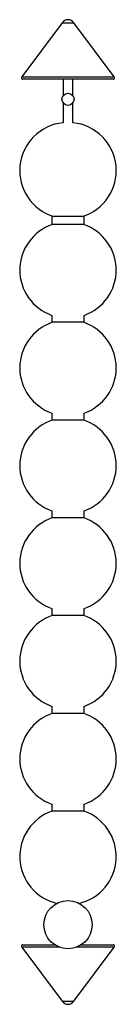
# Paper-space layout '_Superior' of a CAD drawing. Header units: millimetres. Extents: x -60 to 60, y -74 to 1154.
import ezdxf

# ---------------------------------------------------------------- set-up
doc = ezdxf.new("R2010")
doc.units = ezdxf.units.MM

psp = doc.layouts.new('_Superior')

# ---------------------------------------------------------------- linework, layer by layer
at = {"color": 7, "linetype": 'Continuous', "lineweight": 25}
for p, q in [((-7.1, 1150.5), (-57.6, 1083.2)), ((57.6, 1083.2), (7.1, 1150.5)), ((56, 1080), (-56, 1080)), ((-6, 1080), (-6, 1059.5)), ((6, 1059.5), (6, 1080)), ((-6, 1050.5), (-6, 1025.8)), ((6, 1025.8), (6, 1050.5)), ((-20, 908.7), (-20, 898.7)), ((20, 908.7), (-20, 908.7)), ((20, 898.7), (-20, 898.7)), ((20, 898.7), (20, 908.7)), ((-20, 785.4), (-20, 776.7)), ((20, 776.7), (-20, 776.7)), ((20, 776.7), (20, 785.4)), ((-20, 663.4), (-20, 654.7)), ((20, 654.7), (-20, 654.7)), ((20, 654.7), (20, 663.4)), ((-20, 541.4), (-20, 532.7)), ((20, 532.7), (20, 541.4)), ((20, 532.7), (-20, 532.7)), ((-20, 419.4), (-20, 410.7)), ((20, 410.7), (20, 419.4)), ((20, 410.7), (-20, 410.7)), ((-20, 297.4), (-20, 288.7)), ((20, 288.7), (20, 297.4)), ((20, 288.7), (-20, 288.7)), ((-20, 175.4), (-20, 166.7)), ((20, 166.7), (20, 175.4)), ((20, 166.7), (-20, 166.7)), ((-56, 0), (-16.6, 0)), ((16.6, 0), (56, 0)), ((-57.6, -3.2), (-7.1, -70.5)), ((7.1, -70.5), (57.6, -3.2))]:
    psp.add_line(p, q, dxfattribs=at)
at = {"color": 8, "linetype": 'Continuous', "lineweight": 25}
for p, q in [((-7.1, 1150.5), (7.1, 1150.5)), ((-57.6, 1083.2), (57.6, 1083.2)), ((-10.2, -3.2), (-57.6, -3.2)), ((57.6, -3.2), (10.2, -3.2)), ((-7.1, -70.5), (7.1, -70.5))]:
    psp.add_line(p, q, dxfattribs=at)
at = {"color": 7, "linetype": 'Continuous', "lineweight": 25}
for centre, radius in [((0, 1055), 7.5), ((0, 25), 30)]:
    psp.add_circle(centre, radius, dxfattribs=at)
for centre, radius, start, end in [((0.7, 1144.6), 9.82, 94.1728, 143.1301), ((-0.7, 1144.6), 9.82, 36.8699, 85.8272), ((-56, 1082), 2, 143.1301, 270), ((56, 1082), 2, 270, 36.8699), ((0, 966.1), 60, 95.7392, 253.1653), ((0, 966.1), 60, 286.8347, 84.2608), ((0, 842), 60, 109.0741, 250.5288), ((0, 842), 60, 289.4712, 70.9259), ((0, 720), 60, 109.0741, 250.5288), ((0, 720), 60, 289.4712, 70.9259), ((0, 598), 60, 109.0741, 250.5288), ((0, 598), 60, 289.4712, 70.9259), ((0, 476), 60, 109.0741, 250.5288), ((0, 476), 60, 289.4712, 70.9259), ((0, 354), 60, 109.0741, 250.5288), ((0, 354), 60, 289.4712, 70.9259), ((0, 232), 60, 109.0741, 250.5288), ((0, 232), 60, 289.4712, 70.9259), ((0, 110), 60, 109.0741, 256.6653), ((0, 110), 60, 283.3347, 70.9259), ((-56, -2), 2, 90, 216.8699), ((56, -2), 2, 323.1301, 90), ((0.7, -64.6), 9.82, 216.8699, 265.8272), ((-0.7, -64.6), 9.82, 274.1728, 323.1301)]:
    psp.add_arc(centre, radius, start, end, dxfattribs=at)

doc.saveas('drawing.dxf')
